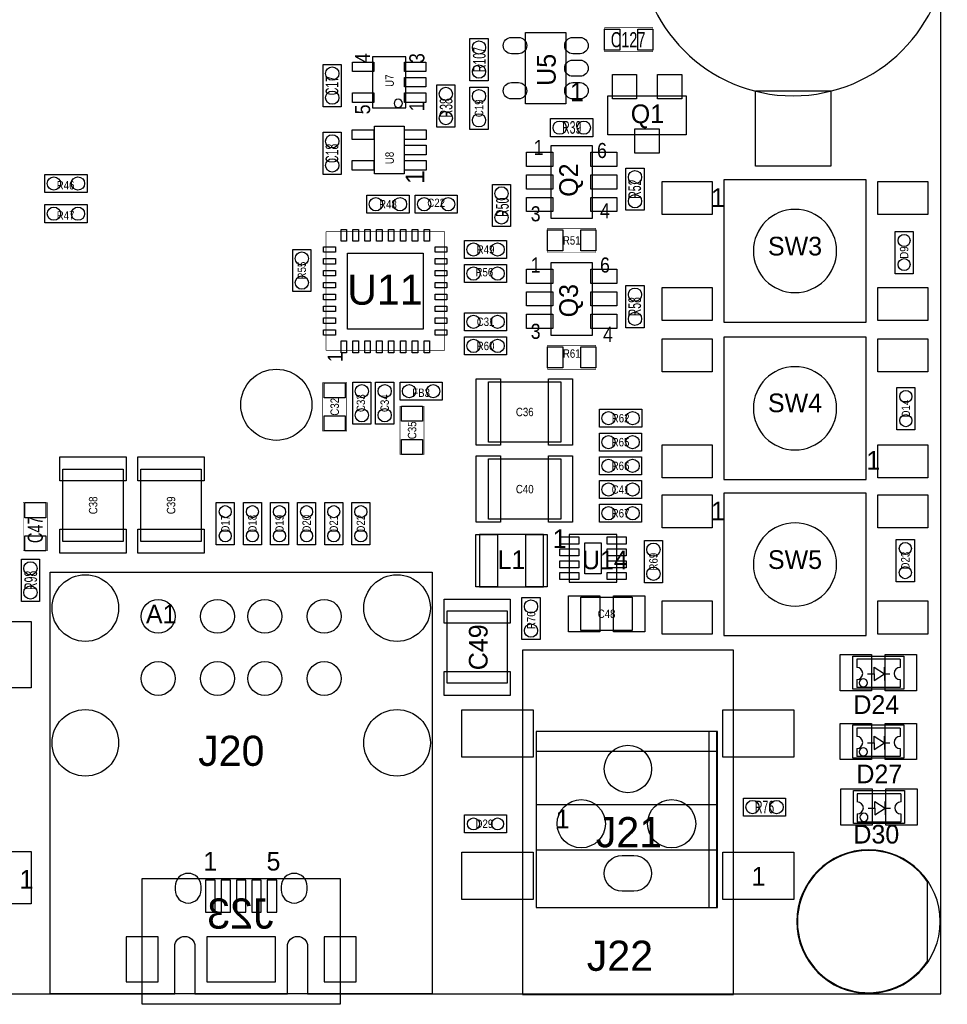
# Model space of a CAD drawing. Extents: x -5 to 100, y 0 to 70.
# Tile 3 of 4: x 61 to 100, y 0 to 41. Entities that reach past the tile are written whole.
import ezdxf
from ezdxf.enums import TextEntityAlignment as Align

# ---------------------------------------------------------------- set-up
doc = ezdxf.new("R2010")
doc.units = 0
for name, color, linetype in [('BG_OUTLINE', 3, 'CONTINUOUS'), ('PG_ASSEMBLY_BOTTOM', 30, 'CONTINUOUS'), ('PG_ASSEMBLY_TOP', 23, 'CONTINUOUS'), ('PIN_BOTTOM', 211, 'CONTINUOUS'), ('PIN_TOP', 160, 'CONTINUOUS'), ('RD_ASSEMBLY_BOTTOM', 2, 'CONTINUOUS'), ('RD_ASSEMBLY_TOP', 2, 'CONTINUOUS')]:
    doc.layers.add(name, color=color, linetype=linetype)

msp = doc.modelspace()

# ---------------------------------------------------------------- linework, layer by layer
at = {"layer": 'BG_OUTLINE'}
for points in [[(74.915014, 0), (99.9998, 0), (99.9998, 70.006718)], [(0, 0), (66.406014, 0)]]:
    msp.add_lwpolyline(points, dxfattribs=at)
msp.add_lwpolyline([(65.505076, 0), (67.70497, 0), (67.70497, 1.999996, -0.414275), (68.130166, 2.424938, -0.414124), (68.555108, 1.999996), (68.555108, 0), (72.455024, 0), (72.455024, 1.999996, -0.414124), (72.879966, 2.424938, -0.414275), (73.305162, 1.999996), (73.305162, 0), (76.397866, 0)], format="xyb", dxfattribs=at)
at = {"layer": 'PG_ASSEMBLY_BOTTOM'}
msp.add_lwpolyline([(66.330068, -0.437388), (66.330068, 4.862576), (74.680064, 4.862576), (74.680064, -0.437388)], close=True, dxfattribs=at)
at = {"layer": 'PG_ASSEMBLY_TOP'}
for points in [[(100.273612, 44.34586, 1), (87.268812, 44.34586, 1)], [(77.304392, 37.525706, 1), (76.948792, 37.525706, 1)], [(95.6056, 31.3055, 1), (92.1004, 31.3055, 1)], [(95.6056, 24.6761, 1), (92.1004, 24.6761, 1)], [(95.6056, 18.0975, 1), (92.1004, 18.0975, 1)], [(96.902524, 13.108178, 1), (96.561656, 13.108178, 1)], [(96.902524, 10.20191, 1), (96.561656, 10.20191, 1)], [(96.929448, 7.4422, 1), (96.58858, 7.4422, 1)], [(99.97694, 3.048, 1), (93.92666, 3.048, 1)]]:
    msp.add_lwpolyline(points, format="xyb", close=True, dxfattribs=at)
at = {"layer": 'PG_ASSEMBLY_TOP', "const_width": 0.0254}
for points in [[(85.8266, 40.7162), (87.8586, 40.7162), (87.8586, 39.7002), (85.8266, 39.7002)], [(83.424014, 32.258), (85.456014, 32.258), (85.456014, 31.242), (83.424014, 31.242)], [(83.424014, 27.3304), (85.456014, 27.3304), (85.456014, 26.3144), (83.424014, 26.3144)], [(73.9394, 23.7236), (73.9394, 25.7556), (74.9554, 25.7556), (74.9554, 23.7236)], [(77.201014, 22.733), (77.201014, 24.765), (78.217014, 24.765), (78.217014, 22.733)], [(61.3156, 18.669), (61.3156, 20.701), (62.3316, 20.701), (62.3316, 18.669)]]:
    msp.add_lwpolyline(points, close=True, dxfattribs=at)
at = {"layer": 'PG_ASSEMBLY_TOP'}
for points in [[(80.149446, 38.481), (80.149446, 40.259), (80.911446, 40.259), (80.911446, 38.481)], [(82.49158, 37.508942), (82.49158, 40.506142), (84.19338, 40.506142), (84.19338, 37.508942)], [(77.445616, 37.339524), (77.445616, 39.489634), (76.045568, 39.489634), (76.045568, 37.339524)], [(74.724514, 39.161466), (74.724514, 37.383466), (73.962514, 37.383466), (73.962514, 39.161466)], [(78.750414, 36.5252), (78.750414, 38.3032), (79.512414, 38.3032), (79.512414, 36.5252)], [(80.149446, 36.429442), (80.149446, 38.207442), (80.911446, 38.207442), (80.911446, 36.429442)], [(89.266014, 36.195), (85.964014, 36.195), (85.964014, 37.846), (89.266014, 37.846)], [(77.370432, 36.561014), (77.370432, 34.559494), (76.120752, 34.559494), (76.120752, 36.561014)], [(85.329014, 36.1188), (83.551014, 36.1188), (83.551014, 36.8808), (85.329014, 36.8808)], [(74.724514, 36.307014), (74.724514, 34.529014), (73.962514, 34.529014), (73.962514, 36.307014)], [(83.564984, 35.738816), (83.564984, 32.688784), (85.315044, 32.688784), (85.315044, 35.738816)], [(62.228984, 34.526982), (64.006984, 34.526982), (64.006984, 33.764982), (62.228984, 33.764982)], [(87.488014, 34.798), (87.488014, 33.02), (86.726014, 33.02), (86.726014, 34.798)], [(81.100676, 32.332676), (81.100676, 34.110676), (81.862676, 34.110676), (81.862676, 32.332676)], [(96.8502, 28.3083), (96.8502, 34.3027), (90.8558, 34.3027), (90.8558, 28.3083)], [(75.804014, 33.655), (77.582014, 33.655), (77.582014, 32.893), (75.804014, 32.893)], [(79.614014, 32.893), (77.836014, 32.893), (77.836014, 33.655), (79.614014, 33.655)], [(62.228984, 33.256982), (64.006984, 33.256982), (64.006984, 32.494982), (62.228984, 32.494982)], [(98.070924, 30.348682), (98.070924, 32.126682), (98.832924, 32.126682), (98.832924, 30.348682)], [(81.696814, 30.988), (79.918814, 30.988), (79.918814, 31.75), (81.696814, 31.75)], [(72.679814, 29.591), (72.679814, 31.369), (73.441814, 31.369), (73.441814, 29.591)], [(79.918814, 30.734), (81.696814, 30.734), (81.696814, 29.972), (79.919068, 29.972)], [(83.564984, 30.811216), (83.564984, 27.761184), (85.315044, 27.761184), (85.315044, 30.811216)], [(87.488014, 29.845), (87.488014, 28.067), (86.726014, 28.067), (86.726014, 29.845)], [(79.918814, 28.702), (81.696814, 28.702), (81.696814, 27.94), (79.918814, 27.94)], [(79.918814, 27.686), (81.696814, 27.686), (81.696814, 26.924), (79.918814, 26.924)], [(90.8558, 27.6733), (90.8558, 21.6789), (96.8502, 21.6789), (96.8502, 27.6733)], [(75.2094, 24.003), (75.2094, 25.781), (75.9714, 25.781), (75.9714, 24.003)], [(76.1746, 24.003), (76.1746, 25.781), (76.9366, 25.781), (76.9366, 24.003)], [(78.979014, 25.019), (77.201014, 25.019), (77.201014, 25.781), (78.979014, 25.781)], [(80.935576, 23.25116), (80.935576, 25.79116), (83.983576, 25.79116), (83.983576, 23.25116)], [(98.906076, 25.5524), (98.906076, 23.7744), (98.144076, 23.7744), (98.144076, 25.5524)], [(87.389462, 23.877524), (85.611462, 23.877524), (85.611462, 24.639524), (87.389462, 24.639524)], [(87.386668, 22.868636), (85.608668, 22.868636), (85.608668, 23.630636), (87.386668, 23.630636)], [(80.935576, 19.99996), (80.935576, 22.53996), (83.983576, 22.53996), (83.983576, 19.99996)], [(85.608668, 22.632162), (87.386668, 22.632162), (87.386668, 21.870162), (85.608668, 21.870162)], [(62.993524, 22.109938), (65.533524, 22.109938), (65.533524, 19.061938), (62.993524, 19.061938)], [(66.27876, 22.112224), (68.81876, 22.112224), (68.81876, 19.064224), (66.27876, 19.064224)], [(85.608668, 21.633688), (87.386668, 21.633688), (87.386668, 20.871688), (85.608668, 20.871688)], [(96.8502, 15.1003), (96.8502, 21.0947), (90.8558, 21.0947), (90.8558, 15.1003)], [(69.454014, 18.923), (69.454014, 20.701), (70.216014, 20.701), (70.216014, 18.923)], [(70.597014, 18.923), (70.597014, 20.701), (71.359014, 20.701), (71.359014, 18.923)], [(71.740014, 18.923), (71.740014, 20.701), (72.502014, 20.701), (72.502014, 18.923)], [(72.883014, 18.923), (72.883014, 20.701), (73.645014, 20.701), (73.645014, 18.923)], [(74.026014, 18.923), (74.026014, 20.701), (74.788014, 20.701), (74.788014, 18.923)], [(75.169014, 18.923), (75.169014, 20.701), (75.931014, 20.701), (75.931014, 18.923)], [(87.386668, 19.873214), (85.608668, 19.873214), (85.608668, 20.635214), (87.386668, 20.635214)], [(83.254342, 19.354038), (80.554322, 19.354038), (80.554322, 17.154144), (83.254342, 17.154144)], [(84.33689, 17.35582), (86.336886, 17.35582), (86.336886, 19.355816), (84.33689, 19.355816)], [(87.503, 17.3228), (87.503, 19.1008), (88.265, 19.1008), (88.265, 17.3228)], [(98.121724, 17.369282), (98.121724, 19.147282), (98.883724, 19.147282), (98.883724, 17.369282)], [(61.2394, 16.5354), (61.2394, 18.3134), (62.0014, 18.3134), (62.0014, 16.5354)], [(62.455298, 0), (62.455298, 17.770094), (78.555342, 17.770094), (78.555342, 0)], [(82.341974, 14.927326), (82.341974, 16.705326), (83.103974, 16.705326), (83.103974, 14.927326)], [(86.989412, 15.31874), (84.830412, 15.31874), (84.830412, 16.71574), (86.989412, 16.71574)], [(81.722468, 13.092176), (79.182468, 13.092176), (79.182468, 16.140176), (81.722468, 16.140176)], [(91.260168, 14.478), (82.360008, 14.478), (82.360008, -0.02032), (91.260168, -0.02032)], [(98.44659, 12.841478), (96.28759, 12.841478), (96.28759, 14.238478), (98.44659, 14.238478)], [(98.44659, 9.93521), (96.28759, 9.93521), (96.28759, 11.33221), (98.44659, 11.33221)], [(82.936588, 11.056112), (82.936588, 3.639312), (90.556588, 3.639312), (90.556588, 11.056112)], [(90.581988, 11.056112), (90.226388, 11.056112), (90.226388, 3.639312), (90.581988, 3.639312)], [(98.473514, 7.1755), (96.314514, 7.1755), (96.314514, 8.5725), (98.473514, 8.5725)], [(91.679014, 8.255), (93.457014, 8.255), (93.457014, 7.493), (91.679014, 7.493)], [(79.918814, 7.5438), (81.696814, 7.5438), (81.696814, 6.7818), (79.918814, 6.7818)]]:
    msp.add_lwpolyline(points, close=True, dxfattribs=at)
at = {"layer": 'PG_ASSEMBLY_TOP', "const_width": 0.0254}
for points in [[(74.080878, 27.116278), (74.080878, 32.116522)], [(74.080878, 32.116522), (79.081122, 32.116522)], [(79.081122, 32.116522), (79.081122, 27.116278)], [(79.081122, 27.116278), (74.080878, 27.116278)]]:
    msp.add_lwpolyline(points, dxfattribs=at)
at = {"layer": 'PG_ASSEMBLY_TOP'}
for points in [[(98.28149, 14.098778), (96.45269, 14.098778)], [(96.45269, 14.098778), (96.45269, 13.755878)], [(97.18929, 13.489178), (97.18929, 13.768578)], [(97.18929, 13.768578), (97.62109, 13.489178)], [(97.62109, 13.489178), (97.62109, 13.768578)], [(98.28149, 14.098778), (98.28149, 13.755878)], [(96.90989, 13.489178), (97.18929, 13.489178)], [(97.18929, 13.489178), (97.18929, 13.209778)], [(97.18929, 13.209778), (97.62109, 13.489178)], [(97.62109, 13.489178), (97.84969, 13.489178)], [(97.62109, 13.489178), (97.62109, 13.209778)], [(96.45269, 13.247878), (96.45269, 12.904978)], [(98.28149, 12.904978), (96.45269, 12.904978)], [(98.28149, 13.247878), (98.28149, 12.904978)], [(98.28149, 11.19251), (96.45269, 11.19251)], [(96.45269, 11.19251), (96.45269, 10.84961)], [(97.18929, 10.58291), (97.18929, 10.86231)], [(97.18929, 10.86231), (97.62109, 10.58291)], [(97.62109, 10.58291), (97.62109, 10.86231)], [(98.28149, 11.19251), (98.28149, 10.84961)], [(96.90989, 10.58291), (97.18929, 10.58291)], [(97.18929, 10.58291), (97.18929, 10.30351)], [(97.18929, 10.30351), (97.62109, 10.58291)], [(97.62109, 10.58291), (97.84969, 10.58291)], [(97.62109, 10.58291), (97.62109, 10.30351)], [(90.556588, 10.116312), (90.556588, 10.217912), (82.936588, 10.217912), (82.936588, 7.982712), (90.556588, 7.982712), (90.556588, 6.052312), (82.961988, 6.052312)], [(96.45269, 10.34161), (96.45269, 9.99871)], [(98.28149, 9.99871), (96.45269, 9.99871)], [(98.28149, 10.34161), (98.28149, 9.99871)], [(98.308414, 8.4328), (96.479614, 8.4328)], [(96.479614, 8.4328), (96.479614, 8.0899)], [(98.308414, 8.4328), (98.308414, 8.0899)], [(97.216214, 7.8232), (97.216214, 8.1026)], [(97.216214, 8.1026), (97.648014, 7.8232)], [(97.648014, 7.8232), (97.648014, 8.1026)], [(96.479614, 7.5819), (96.479614, 7.239)], [(96.936814, 7.8232), (97.216214, 7.8232)], [(97.216214, 7.8232), (97.216214, 7.5438)], [(97.216214, 7.5438), (97.648014, 7.8232)], [(97.648014, 7.8232), (97.876614, 7.8232)], [(97.648014, 7.8232), (97.648014, 7.5438)]]:
    msp.add_lwpolyline(points, dxfattribs=at)
for points in [[(96.45269, 13.247878, 1), (96.45269, 13.755878)], [(98.28149, 13.755878, 1), (98.28149, 13.247878)], [(96.45269, 10.34161, 1), (96.45269, 10.84961)], [(98.28149, 10.84961, 1), (98.28149, 10.34161)], [(98.308414, 8.0899, 1), (98.308414, 7.5819), (98.308414, 7.239), (96.479614, 7.239)], [(96.479614, 7.5819, 1), (96.479614, 8.0899)]]:
    msp.add_lwpolyline(points, format="xyb", dxfattribs=at)
at = {"layer": 'PIN_BOTTOM'}
for points in [[(87.059008, 4.32943), (86.561168, 4.32943, -1), (86.561168, 5.83057), (87.059008, 5.83057, -1)], [(99.440238, 4.718304, 3.283618), (99.440238, 1.377188)], [(68.819776, 4.38023), (68.819776, 4.53009, 1), (67.719956, 4.53009), (67.719956, 4.38023, 1)], [(73.290176, 4.38023), (73.290176, 4.53009, 1), (72.190356, 4.53009), (72.190356, 4.38023, 1)]]:
    msp.add_lwpolyline(points, format="xyb", close=True, dxfattribs=at)
for points in [[(69.404484, 3.45059), (69.404484, 4.79933), (69.005704, 4.79933), (69.005704, 3.45059)], [(70.05447, 3.45059), (70.05447, 4.79933), (69.65569, 4.79933), (69.65569, 3.45059)], [(70.704456, 3.45059), (70.704456, 4.79933), (70.305676, 4.79933), (70.305676, 3.45059)], [(71.354442, 3.45059), (71.354442, 4.79933), (70.955662, 4.79933), (70.955662, 3.45059)], [(72.004428, 3.45059), (72.004428, 4.79933), (71.605648, 4.79933), (71.605648, 3.45059)], [(67.005708, 0.508), (67.005708, 2.40792), (65.655698, 2.40792), (65.655698, 0.508)], [(71.952866, 2.41046), (69.057266, 2.41046), (69.057266, 0.50546), (71.952866, 0.50546)], [(74.005059, 2.40792), (74.005059, 0.508), (75.355069, 0.508), (75.355069, 2.40792)]]:
    msp.add_lwpolyline(points, close=True, dxfattribs=at)
for centre, radius in [((71.986902, 24.824436), 1.499997), ((63.935356, 16.260064), 1.403985), ((77.075284, 16.260064), 1.403985), ((67.0052, 15.910052), 0.713994), ((69.505322, 15.910052), 0.713994), ((71.505318, 15.910052), 0.713994), ((74.00544, 15.910052), 0.713994), ((67.0052, 13.290042), 0.713994), ((69.505322, 13.290042), 0.713994), ((71.505318, 13.290042), 0.713994), ((74.00544, 13.290042), 0.713994), ((63.935356, 10.580116), 1.403985), ((77.075284, 10.580116), 1.403985), ((86.810088, 9.47928), 0.99949), ((84.841588, 7.169912), 1.016), ((88.651588, 7.169912), 1.016)]:
    msp.add_circle(centre, radius, dxfattribs=at)
at = {"layer": 'PIN_TOP'}
for points in [[(81.89468, 40.302942), (82.19948, 40.302942, -1), (82.19948, 39.617142), (81.89468, 39.617142, -1)], [(84.48548, 40.302942), (84.79028, 40.302942, -1), (84.79028, 39.617142), (84.48548, 39.617142, -1)], [(84.48548, 39.350442), (84.79028, 39.350442, -1), (84.79028, 38.664642), (84.48548, 38.664642, -1)], [(81.89468, 38.397942), (82.19948, 38.397942, -1), (82.19948, 37.712142), (81.89468, 37.712142, -1)], [(84.48548, 38.397942), (84.79028, 38.397942, -1), (84.79028, 37.712142), (84.48548, 37.712142, -1)], [(87.059008, 4.32943), (86.561168, 4.32943, -1), (86.561168, 5.83057), (87.059008, 5.83057, -1)], [(99.440238, 4.718304, 3.283618), (99.440238, 1.377188)], [(68.819776, 4.38023), (68.819776, 4.53009, 1), (67.719956, 4.53009), (67.719956, 4.38023, 1)], [(73.290176, 4.38023), (73.290176, 4.53009, 1), (72.190356, 4.53009), (72.190356, 4.38023, 1)]]:
    msp.add_lwpolyline(points, format="xyb", close=True, dxfattribs=at)
for points in [[(86.4616, 40.6527), (86.4616, 39.7637), (85.8266, 39.7637), (85.8266, 40.6527)], [(87.8586, 40.6527), (87.8586, 39.7637), (87.2236, 39.7637), (87.2236, 40.6527)], [(76.095733, 38.864921), (75.195811, 38.864921), (75.195811, 39.264971), (76.095733, 39.264971)], [(78.295373, 38.864921), (77.395451, 38.864921), (77.395451, 39.264971), (78.295373, 39.264971)], [(78.295373, 38.214681), (77.395451, 38.214681), (77.395451, 38.614731), (78.295373, 38.614731)], [(87.170514, 38.735), (87.170514, 37.719), (86.154514, 37.719), (86.154514, 38.735)], [(89.075514, 38.735), (89.075514, 37.719), (88.059514, 37.719), (88.059514, 38.735)], [(76.095733, 37.564441), (75.195811, 37.564441), (75.195811, 37.964491), (76.095733, 37.964491)], [(78.295373, 37.564441), (77.395451, 37.564441), (77.395451, 37.964491), (78.295373, 37.964491)], [(92.183712, 38.05936), (95.358712, 38.05936), (95.358712, 34.88436), (92.183712, 34.88436)], [(75.188572, 36.413694), (76.102972, 36.413694), (76.102972, 36.007294), (75.188572, 36.007294)], [(77.388212, 36.413694), (78.302612, 36.413694), (78.302612, 36.007294), (77.388212, 36.007294)], [(88.123014, 36.449), (88.123014, 35.433), (87.107014, 35.433), (87.107014, 36.449)], [(77.388212, 35.763454), (78.302612, 35.763454), (78.302612, 35.357054), (77.388212, 35.357054)], [(82.540094, 35.46348), (83.639914, 35.46348), (83.639914, 34.86404), (82.540094, 34.86404)], [(85.240114, 35.46348), (86.339934, 35.46348), (86.339934, 34.86404), (85.240114, 34.86404)], [(75.188572, 35.113214), (76.102972, 35.113214), (76.102972, 34.706814), (75.188572, 34.706814)], [(77.388212, 35.113214), (78.302612, 35.113214), (78.302612, 34.706814), (77.388212, 34.706814)], [(82.540094, 34.51352), (83.639914, 34.51352), (83.639914, 33.91408), (82.540094, 33.91408)], [(85.240114, 34.51352), (86.339934, 34.51352), (86.339934, 33.91408), (85.240114, 33.91408)], [(90.3605, 34.2392), (90.3605, 32.8422), (88.2523, 32.8422), (88.2523, 34.2392)], [(99.4537, 34.2392), (99.4537, 32.8422), (97.3455, 32.8422), (97.3455, 34.2392)], [(82.540094, 33.56356), (83.639914, 33.56356), (83.639914, 32.96412), (82.540094, 32.96412)], [(85.240114, 33.56356), (86.339934, 33.56356), (86.339934, 32.96412), (85.240114, 32.96412)], [(74.946002, 31.716345), (74.715878, 31.716345), (74.715878, 32.216471), (74.946002, 32.216471)], [(75.446128, 31.716345), (75.216004, 31.716345), (75.216004, 32.216471), (75.446128, 32.216471)], [(75.946, 31.716345), (75.715876, 31.716345), (75.715876, 32.216471), (75.946, 32.216471)], [(76.446126, 31.716345), (76.216002, 31.716345), (76.216002, 32.216471), (76.446126, 32.216471)], [(76.945998, 31.716345), (76.715874, 31.716345), (76.715874, 32.216471), (76.945998, 32.216471)], [(77.446124, 31.716345), (77.216, 31.716345), (77.216, 32.216471), (77.446124, 32.216471)], [(77.945996, 31.716345), (77.715872, 31.716345), (77.715872, 32.216471), (77.945996, 32.216471)], [(78.446122, 31.716345), (78.215998, 31.716345), (78.215998, 32.216471), (78.446122, 32.216471)], [(84.059014, 32.1945), (84.059014, 31.3055), (83.424014, 31.3055), (83.424014, 32.1945)], [(85.456014, 32.1945), (85.456014, 31.3055), (84.821014, 31.3055), (84.821014, 32.1945)], [(74.481055, 31.251398), (73.980929, 31.251398), (73.980929, 31.481522), (74.481055, 31.481522)], [(78.180946, 28.016454), (74.981054, 28.016454), (74.981054, 31.216346), (78.180946, 31.216346)], [(79.181071, 31.251398), (78.680945, 31.251398), (78.680945, 31.481522), (79.181071, 31.481522)], [(74.481055, 30.751272), (73.980929, 30.751272), (73.980929, 30.981396), (74.481055, 30.981396)], [(79.181071, 30.751272), (78.680945, 30.751272), (78.680945, 30.981396), (79.181071, 30.981396)], [(74.481055, 30.2514), (73.980929, 30.2514), (73.980929, 30.481524), (74.481055, 30.481524)], [(79.181071, 30.2514), (78.680945, 30.2514), (78.680945, 30.481524), (79.181071, 30.481524)], [(82.540094, 30.53588), (83.639914, 30.53588), (83.639914, 29.93644), (82.540094, 29.93644)], [(85.240114, 30.53588), (86.339934, 30.53588), (86.339934, 29.93644), (85.240114, 29.93644)], [(74.481055, 29.751274), (73.980929, 29.751274), (73.980929, 29.981398), (74.481055, 29.981398)], [(79.181071, 29.751274), (78.680945, 29.751274), (78.680945, 29.981398), (79.181071, 29.981398)], [(74.481055, 29.251402), (73.980929, 29.251402), (73.980929, 29.481526), (74.481055, 29.481526)], [(79.181071, 29.251402), (78.680945, 29.251402), (78.680945, 29.481526), (79.181071, 29.481526)], [(82.540094, 29.58592), (83.639914, 29.58592), (83.639914, 28.98648), (82.540094, 28.98648)], [(85.240114, 29.58592), (86.339934, 29.58592), (86.339934, 28.98648), (85.240114, 28.98648)], [(90.3605, 29.7688), (90.3605, 28.3718), (88.2523, 28.3718), (88.2523, 29.7688)], [(99.4537, 29.7688), (99.4537, 28.3718), (97.3455, 28.3718), (97.3455, 29.7688)], [(74.481055, 28.751276), (73.980929, 28.751276), (73.980929, 28.9814), (74.481055, 28.9814)], [(79.181071, 28.751276), (78.680945, 28.751276), (78.680945, 28.9814), (79.181071, 28.9814)], [(82.540094, 28.63596), (83.639914, 28.63596), (83.639914, 28.03652), (82.540094, 28.03652)], [(85.240114, 28.63596), (86.339934, 28.63596), (86.339934, 28.03652), (85.240114, 28.03652)], [(74.481055, 28.251404), (73.980929, 28.251404), (73.980929, 28.481528), (74.481055, 28.481528)], [(79.181071, 28.251404), (78.680945, 28.251404), (78.680945, 28.481528), (79.181071, 28.481528)], [(74.481055, 27.751278), (73.980929, 27.751278), (73.980929, 27.981402), (74.481055, 27.981402)], [(79.181071, 27.751278), (78.680945, 27.751278), (78.680945, 27.981402), (79.181071, 27.981402)], [(74.946002, 27.016329), (74.715878, 27.016329), (74.715878, 27.516455), (74.946002, 27.516455)], [(75.446128, 27.016329), (75.216004, 27.016329), (75.216004, 27.516455), (75.446128, 27.516455)], [(75.946, 27.016329), (75.715876, 27.016329), (75.715876, 27.516455), (75.946, 27.516455)], [(76.446126, 27.016329), (76.216002, 27.016329), (76.216002, 27.516455), (76.446126, 27.516455)], [(76.945998, 27.016329), (76.715874, 27.016329), (76.715874, 27.516455), (76.945998, 27.516455)], [(77.446124, 27.016329), (77.216, 27.016329), (77.216, 27.516455), (77.446124, 27.516455)], [(77.945996, 27.016329), (77.715872, 27.016329), (77.715872, 27.516455), (77.945996, 27.516455)], [(78.446122, 27.016329), (78.215998, 27.016329), (78.215998, 27.516455), (78.446122, 27.516455)], [(88.2523, 26.2128), (88.2523, 27.6098), (90.3605, 27.6098), (90.3605, 26.2128)], [(97.3455, 26.2128), (97.3455, 27.6098), (99.4537, 27.6098), (99.4537, 26.2128)], [(84.059014, 27.2669), (84.059014, 26.3779), (83.424014, 26.3779), (83.424014, 27.2669)], [(85.456014, 27.2669), (85.456014, 26.3779), (84.821014, 26.3779), (84.821014, 27.2669)], [(74.0029, 25.7556), (74.8919, 25.7556), (74.8919, 25.1206), (74.0029, 25.1206)], [(80.414876, 23.12416), (80.414876, 25.91816), (81.430876, 25.91816), (81.430876, 23.12416)], [(83.462876, 23.12416), (83.462876, 25.91816), (84.478876, 25.91816), (84.478876, 23.12416)], [(77.264514, 24.765), (78.153514, 24.765), (78.153514, 24.13), (77.264514, 24.13)], [(74.0029, 24.3586), (74.8919, 24.3586), (74.8919, 23.7236), (74.0029, 23.7236)], [(77.264514, 23.368), (78.153514, 23.368), (78.153514, 22.733), (77.264514, 22.733)], [(88.2523, 21.7424), (88.2523, 23.1394), (90.3605, 23.1394), (90.3605, 21.7424)], [(97.3455, 21.7424), (97.3455, 23.1394), (99.4537, 23.1394), (99.4537, 21.7424)], [(62.866524, 22.630638), (65.660524, 22.630638), (65.660524, 21.614638), (62.866524, 21.614638)], [(66.15176, 22.632924), (68.94576, 22.632924), (68.94576, 21.616924), (66.15176, 21.616924)], [(80.414876, 19.87296), (80.414876, 22.66696), (81.430876, 22.66696), (81.430876, 19.87296)], [(83.462876, 19.87296), (83.462876, 22.66696), (84.478876, 22.66696), (84.478876, 19.87296)], [(90.3605, 21.0312), (90.3605, 19.6342), (88.2523, 19.6342), (88.2523, 21.0312)], [(99.4537, 21.0312), (99.4537, 19.6342), (97.3455, 19.6342), (97.3455, 21.0312)], [(61.3791, 20.701), (62.2681, 20.701), (62.2681, 20.066), (61.3791, 20.066)], [(62.866524, 19.582638), (65.660524, 19.582638), (65.660524, 18.566638), (62.866524, 18.566638)], [(66.15176, 19.584924), (68.94576, 19.584924), (68.94576, 18.568924), (66.15176, 18.568924)], [(61.3791, 19.304), (62.2681, 19.304), (62.2681, 18.669), (61.3791, 18.669)], [(81.304257, 19.353911), (81.304257, 17.154017), (80.404335, 17.154017), (80.404335, 19.353911)], [(83.404329, 19.353911), (83.404329, 17.154017), (82.504407, 17.154017), (82.504407, 19.353911)], [(83.93684, 18.955766), (83.93684, 19.25574), (84.73694, 19.25574), (84.73694, 18.955766)], [(85.936836, 18.955766), (85.936836, 19.25574), (86.736936, 19.25574), (86.736936, 18.955766)], [(83.93684, 18.45564), (83.93684, 18.755614), (84.73694, 18.755614), (84.73694, 18.45564)], [(84.986876, 17.705832), (84.986876, 19.005804), (85.6869, 19.005804), (85.6869, 17.705832)], [(85.936836, 18.45564), (85.936836, 18.755614), (86.736936, 18.755614), (86.736936, 18.45564)], [(83.93684, 17.955768), (83.93684, 18.255742), (84.73694, 18.255742), (84.73694, 17.955768)], [(85.936836, 17.955768), (85.936836, 18.255742), (86.736936, 18.255742), (86.736936, 17.955768)], [(83.93684, 17.455642), (83.93684, 17.755616), (84.73694, 17.755616), (84.73694, 17.455642)], [(85.936836, 17.455642), (85.936836, 17.755616), (86.736936, 17.755616), (86.736936, 17.455642)], [(81.849468, 15.619476), (79.055468, 15.619476), (79.055468, 16.635476), (81.849468, 16.635476)], [(84.297012, 16.77924), (85.617812, 16.77924), (85.617812, 15.25524), (84.297012, 15.25524)], [(86.202012, 16.77924), (87.522812, 16.77924), (87.522812, 15.25524), (86.202012, 15.25524)], [(90.3605, 16.5608), (90.3605, 15.1638), (88.2523, 15.1638), (88.2523, 16.5608)], [(99.4537, 16.5608), (99.4537, 15.1638), (97.3455, 15.1638), (97.3455, 16.5608)], [(58.862976, 15.6972), (61.656976, 15.6972), (61.656976, 12.9032), (58.862976, 12.9032)], [(95.75419, 14.301978), (97.07499, 14.301978), (97.07499, 12.777978), (95.75419, 12.777978)], [(97.65919, 14.301978), (98.97999, 14.301978), (98.97999, 12.777978), (97.65919, 12.777978)], [(81.849468, 12.571476), (79.055468, 12.571476), (79.055468, 13.587476), (81.849468, 13.587476)], [(79.811118, 11.97737), (82.810858, 11.97737), (82.810858, 9.97839), (79.811118, 9.97839)], [(90.809318, 11.97737), (93.809058, 11.97737), (93.809058, 9.97839), (90.809318, 9.97839)], [(95.75419, 11.39571), (97.07499, 11.39571), (97.07499, 9.87171), (95.75419, 9.87171)], [(97.65919, 11.39571), (98.97999, 11.39571), (98.97999, 9.87171), (97.65919, 9.87171)], [(95.781114, 8.636), (97.101914, 8.636), (97.101914, 7.112), (95.781114, 7.112)], [(97.686114, 8.636), (99.006914, 8.636), (99.006914, 7.112), (97.686114, 7.112)], [(58.862976, 6.005068), (61.656976, 6.005068), (61.656976, 3.795268), (58.862976, 3.795268)], [(79.811118, 5.97789), (82.810858, 5.97789), (82.810858, 3.97891), (79.811118, 3.97891)], [(90.809318, 5.97789), (93.809058, 5.97789), (93.809058, 3.97891), (90.809318, 3.97891)], [(67.005708, 0.508), (67.005708, 2.40792), (65.655698, 2.40792), (65.655698, 0.508)], [(74.005059, 2.40792), (74.005059, 0.508), (75.355069, 0.508), (75.355069, 2.40792)]]:
    msp.add_lwpolyline(points, close=True, dxfattribs=at)
for centre, radius in [((80.530446, 39.878), 0.2794), ((74.343514, 38.780466), 0.2794), ((80.530446, 38.862), 0.2794), ((79.131414, 37.9222), 0.2794), ((74.343514, 37.764466), 0.2794), ((80.530446, 37.826442), 0.2794), ((79.131414, 36.9062), 0.2794), ((80.530446, 36.810442), 0.2794), ((83.932014, 36.4998), 0.2794), ((84.948014, 36.4998), 0.2794), ((74.343514, 35.926014), 0.2794), ((74.343514, 34.910014), 0.2794), ((87.107014, 34.417), 0.2794), ((62.609984, 34.145982), 0.2794), ((63.625984, 34.145982), 0.2794), ((81.481676, 33.729676), 0.2794), ((87.107014, 33.401), 0.2794), ((76.185014, 33.274), 0.2794), ((77.201014, 33.274), 0.2794), ((78.217014, 33.274), 0.2794), ((79.233014, 33.274), 0.2794), ((62.609984, 32.875982), 0.2794), ((63.625984, 32.875982), 0.2794), ((81.481676, 32.713676), 0.2794), ((98.451924, 31.745682), 0.254), ((80.299814, 31.369), 0.2794), ((81.315814, 31.369), 0.2794), ((73.060814, 30.988), 0.2794), ((98.451924, 30.729682), 0.254), ((80.299814, 30.353), 0.2794), ((81.315814, 30.353), 0.2794), ((73.060814, 29.972), 0.2794), ((87.107014, 29.464), 0.2794), ((87.107014, 28.448), 0.2794), ((80.299814, 28.321), 0.2794), ((81.315814, 28.321), 0.2794), ((80.299814, 27.305), 0.2794), ((81.315814, 27.305), 0.2794), ((71.986902, 24.824436), 1.499997), ((75.5904, 25.4), 0.2794), ((76.5556, 25.4), 0.2794), ((77.582014, 25.4), 0.2794), ((78.598014, 25.4), 0.2794), ((98.525076, 25.1714), 0.254), ((75.5904, 24.384), 0.2794), ((76.5556, 24.384), 0.2794), ((85.992462, 24.258524), 0.2794), ((87.008462, 24.258524), 0.2794), ((98.525076, 24.1554), 0.254), ((85.989668, 23.249636), 0.2794), ((87.005668, 23.249636), 0.2794), ((85.989668, 22.251162), 0.2794), ((87.005668, 22.251162), 0.2794), ((85.989668, 21.252688), 0.2794), ((87.005668, 21.252688), 0.2794), ((69.835014, 20.32), 0.254), ((70.978014, 20.32), 0.254), ((72.121014, 20.32), 0.254), ((73.264014, 20.32), 0.254), ((74.407014, 20.32), 0.254), ((75.550014, 20.32), 0.254), ((85.989668, 20.254214), 0.2794), ((87.005668, 20.254214), 0.2794), ((69.835014, 19.304), 0.254), ((70.978014, 19.304), 0.254), ((72.121014, 19.304), 0.254), ((73.264014, 19.304), 0.254), ((74.407014, 19.304), 0.254), ((75.550014, 19.304), 0.254), ((87.884, 18.7198), 0.2794), ((98.502724, 18.766282), 0.254), ((61.6204, 17.9324), 0.2794), ((87.884, 17.7038), 0.2794), ((98.502724, 17.750282), 0.254), ((63.935356, 16.260064), 1.403985), ((77.075284, 16.260064), 1.403985), ((61.6204, 16.9164), 0.2794), ((67.0052, 15.910052), 0.713994), ((69.505322, 15.910052), 0.713994), ((71.505318, 15.910052), 0.713994), ((74.00544, 15.910052), 0.713994), ((82.722974, 16.324326), 0.2794), ((82.722974, 15.308326), 0.2794), ((67.0052, 13.290042), 0.713994), ((69.505322, 13.290042), 0.713994), ((71.505318, 13.290042), 0.713994), ((74.00544, 13.290042), 0.713994), ((63.935356, 10.580116), 1.403985), ((77.075284, 10.580116), 1.403985), ((86.810088, 9.47928), 0.99949), ((84.841588, 7.169912), 1.016), ((88.651588, 7.169912), 1.016), ((92.060014, 7.874), 0.2794), ((93.076014, 7.874), 0.2794), ((80.299814, 7.1628), 0.254), ((81.315814, 7.1628), 0.254)]:
    msp.add_circle(centre, radius, dxfattribs=at)

# ---------------------------------------------------------------- texts
at = {"layer": 'PG_ASSEMBLY_BOTTOM'}
for s, p in [('1', (68.907914, 5.198618)), ('5', (71.574914, 5.198618))]:
    msp.add_text(s, height=0.7874, dxfattribs=at).set_placement(p)
at = {"layer": 'PG_ASSEMBLY_TOP', "width": 0.88}
for s, p in [('4', (75.941174, 39.430706)), ('3', (78.227428, 39.430706)), ('5', (75.941174, 37.271706)), ('1', (78.227428, 37.398706))]:
    msp.add_text(s, height=0.635, rotation=90, dxfattribs=at).set_placement(p, align=Align.CENTER)
at = {"layer": 'PG_ASSEMBLY_TOP'}
for s, p in [('1', (84.3661, 37.608764)), ('A1', (66.488564, 15.611602)), ('1', (83.766914, 6.976618)), ('1', (61.160914, 4.436618)), ('1', (92.021914, 4.563364))]:
    msp.add_text(s, height=0.7874, dxfattribs=at).set_placement(p)
at = {"layer": 'PG_ASSEMBLY_TOP', "width": 0.88}
for s, p in [('1', (82.839814, 35.348418)), ('6', (85.506814, 35.221418)), ('3', (82.712814, 32.554418)), ('4', (85.633814, 32.681418)), ('1', (82.712814, 30.395418)), ('6', (85.633814, 30.395418)), ('3', (82.712814, 27.601418)), ('4', (85.760814, 27.474418))]:
    msp.add_text(s, height=0.635, dxfattribs=at).set_placement(p)
at = {"layer": 'PG_ASSEMBLY_TOP'}
msp.add_text('1', height=0.7874, rotation=90, dxfattribs=at).set_placement((78.225396, 34.1249))
for p in [(90.6018, 33.163002), (97.155, 22.088602), (90.6018, 19.955002), (83.932014, 18.7833)]:
    msp.add_text('1', height=0.7874, dxfattribs=at).set_placement(p, align=Align.CENTER)
at = {"layer": 'PG_ASSEMBLY_TOP', "width": 0.88}
msp.add_text('1', height=0.635, rotation=90, dxfattribs=at).set_placement((74.786236, 26.6192))
at = {"layer": 'RD_ASSEMBLY_BOTTOM', "text_generation_flag": 2, "width": 1.02}
msp.add_text('J23', height=1.27, dxfattribs=at).set_placement((70.470014, 2.751582), align=Align.CENTER)
at = {"layer": 'RD_ASSEMBLY_TOP'}
for s, height, width, p in [('C127', 0.635, 0.72, (86.8172, 39.8907)), ('R39', 0.5334, 0.619048, (84.440014, 36.2458)), ('R46', 0.3556, 0.857143, (63.104014, 33.8963)), ('R48', 0.3556, 0.857143, (76.693014, 33.0962)), ('C22', 0.3556, 0.857143, (78.725014, 33.155382)), ('R47', 0.3556, 0.857143, (63.104014, 32.6263)), ('R49', 0.3556, 0.857143, (80.807814, 31.1912)), ('R51', 0.3556, 0.857143, (84.440014, 31.5722)), ('U11', 1.27, 1.02, (76.566014, 29.040582)), ('R56', 0.3556, 0.857143, (80.757014, 30.234382)), ('C31', 0.3556, 0.857143, (80.807814, 28.1432)), ('R60', 0.3556, 0.857143, (80.807814, 27.1272)), ('R61', 0.3556, 0.857143, (84.440014, 26.805636)), ('FB3', 0.3556, 0.857143, (78.090014, 25.154382)), ('C36', 0.3556, 0.857143, (82.459576, 24.34336)), ('R62', 0.3556, 0.857143, (86.500462, 24.080724)), ('R65', 0.3556, 0.857143, (86.497668, 23.071836)), ('R66', 0.3556, 0.857143, (86.497668, 22.073362)), ('C40', 0.3556, 0.857143, (82.459576, 21.09216)), ('C41', 0.3556, 0.857143, (86.497668, 21.074888)), ('R67', 0.3556, 0.857143, (86.497668, 20.076414)), ('C48', 0.3556, 0.857143, (85.909912, 15.83944)), ('J20', 1.27, 1.02, (70.089014, 9.609582)), ('R76', 0.5334, 0.619048, (92.568014, 7.6073)), ('J21', 1.27, 1.02, (86.853014, 6.180582)), ('D29', 0.3556, 0.857143, (80.757014, 6.993382)), ('J22', 1.27, 1.02, (86.472014, 0.973582))]:
    msp.add_text(s, height=height, dxfattribs=dict(at, width=width)).set_placement(p, align=Align.CENTER)
for s, height, width, p in [('R107', 0.5334, 0.619048, (80.809846, 39.37)), ('C17', 0.5334, 0.619048, (74.597514, 38.272466)), ('U7', 0.3556, 0.857143, (76.938632, 38.481)), ('R38', 0.5334, 0.619048, (79.410814, 37.338)), ('C19', 0.3556, 0.857143, (80.708246, 37.318442)), ('C18', 0.5334, 0.619048, (74.597514, 35.418014)), ('R52', 0.5334, 0.619048, (87.361014, 33.909)), ('R50', 0.5334, 0.619048, (81.785714, 33.147)), ('D9', 0.3556, 0.857143, (98.629724, 31.237682)), ('R55', 0.3556, 0.857143, (73.238614, 30.48)), ('R58', 0.5334, 0.619048, (87.361014, 28.956)), ('C32', 0.3556, 0.857143, (74.6252, 24.7396)), ('C33', 0.3556, 0.857143, (75.727814, 24.892)), ('C34', 0.3556, 0.857143, (76.7334, 24.892)), ('D14', 0.3556, 0.857143, (98.702876, 24.6634)), ('C35', 0.3556, 0.857143, (77.886814, 23.749)), ('C38', 0.3556, 0.857143, (64.441324, 20.585938)), ('C39', 0.3556, 0.857143, (67.72656, 20.588224)), ('C47', 0.635, 0.72, (62.1411, 19.558)), ('D17', 0.3556, 0.857143, (70.012814, 19.812)), ('D18', 0.3556, 0.857143, (71.155814, 19.812)), ('D19', 0.3556, 0.857143, (72.298814, 19.812)), ('D20', 0.3556, 0.857143, (73.441814, 19.812)), ('D21', 0.3556, 0.857143, (74.584814, 19.812)), ('D22', 0.3556, 0.857143, (75.727814, 19.812)), ('R69', 0.3556, 0.857143, (88.0618, 18.2118)), ('D23', 0.3556, 0.857143, (98.680524, 18.258282)), ('R98', 0.5334, 0.619048, (61.8998, 17.4244)), ('R70', 0.3556, 0.857143, (82.907632, 15.748))]:
    msp.add_text(s, height=height, rotation=90, dxfattribs=dict(at, width=width)).set_placement(p, align=Align.CENTER)
for s, p in [('U5', (83.76285, 38.9382)), ('Q2', (84.702396, 34.29)), ('Q3', (84.702396, 29.21)), ('C49', (80.892396, 14.605))]:
    msp.add_text(s, height=0.7874, rotation=90, dxfattribs=at).set_placement(p, align=Align.CENTER)
for s, p in [('Q1', (86.929214, 36.6903)), ('D24', (96.314514, 11.7983)), ('D27', (96.441514, 8.8773)), ('D30', (96.314514, 6.3373))]:
    msp.add_text(s, height=0.7874, dxfattribs=at).set_placement(p)
at = {"layer": 'RD_ASSEMBLY_TOP', "width": 0.857143}
msp.add_text('U8', height=0.3556, rotation=90, dxfattribs=at).set_placement((76.938632, 34.9631))
at = {"layer": 'RD_ASSEMBLY_TOP'}
for s, p in [('SW3', (93.853, 31.115)), ('SW4', (93.853, 24.511)), ('L1', (81.900014, 17.898618)), ('U14', (85.837014, 17.8943)), ('SW5', (93.853, 17.907))]:
    msp.add_text(s, height=0.7874, dxfattribs=at).set_placement(p, align=Align.CENTER)

doc.saveas('drawing.dxf')
